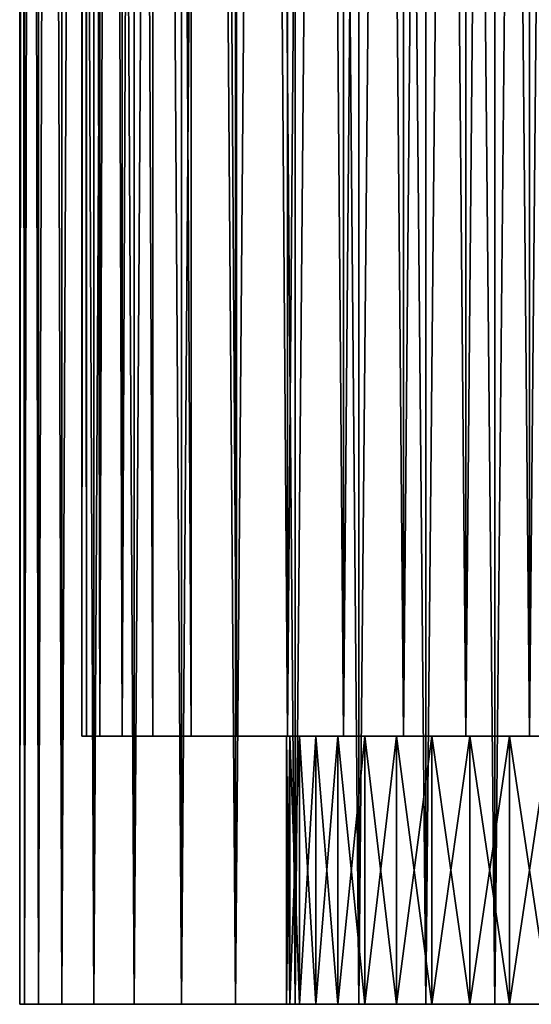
# Model space of a CAD drawing. Header units: millimetres. Extents: x -65 to 65, y -966 to 33.
# Tile 1 of 11: x -65 to 0, y -966 to -841. Entities that reach past the tile are written whole.
import ezdxf

# ---------------------------------------------------------------- set-up
doc = ezdxf.new("R2010")
doc.units = ezdxf.units.MM
doc.header["$LTSCALE"] = 65.185185
for name, color, linetype in [('19', 7, 'CONTINUOUS'), ('20', 7, 'CONTINUOUS'), ('21', 7, 'CONTINUOUS'), ('22', 7, 'CONTINUOUS'), ('23', 7, 'CONTINUOUS'), ('24', 7, 'CONTINUOUS'), ('25', 7, 'CONTINUOUS'), ('26', 7, 'CONTINUOUS')]:
    doc.layers.add(name, color=color, linetype=linetype)

msp = doc.modelspace()

# ---------------------------------------------------------------- linework, layer by layer
at = {"layer": '19', "linetype": 'Continuous'}
for points in [[(-30.78, -966), (-30.36, -966, 5.07), (-64.59, -966), (-30.78, -966)], [(-64.59, -966), (-30.36, -966, 5.07), (-63.98, -966, 8.79), (-64.59, -966)], [(-63.98, -966, -8.79), (-30.78, -966), (-64.59, -966), (-63.98, -966, -8.79)], [(-29.12, -966, 10), (-27.07, -966, 14.65), (-63.98, -966, 8.79), (-29.12, -966, 10)], [(-63.98, -966, 8.79), (-27.07, -966, 14.65), (-62.19, -966, 17.43), (-63.98, -966, 8.79)], [(-30.36, -966, 5.07), (-29.12, -966, 10), (-63.98, -966, 8.79), (-30.36, -966, 5.07)], [(-30.36, -966, -5.07), (-30.78, -966), (-63.98, -966, -8.79), (-30.36, -966, -5.07)], [(-29.12, -966, -10), (-30.36, -966, -5.07), (-63.98, -966, -8.79), (-29.12, -966, -10)], [(-62.19, -966, -17.43), (-29.12, -966, -10), (-63.98, -966, -8.79), (-62.19, -966, -17.43)], [(-62.19, -966, 17.43), (-45.21, -966, 25.59), (-59.24, -966, 25.73), (-62.19, -966, 17.43)], [(-39.07, -966, 22.04), (-45.21, -966, 25.59), (-62.19, -966, 17.43), (-39.07, -966, 22.04)], [(-24.29, -966, 18.91), (-39.07, -966, 22.04), (-62.19, -966, 17.43), (-24.29, -966, 18.91)], [(-27.07, -966, 14.65), (-24.29, -966, 18.91), (-62.19, -966, 17.43), (-27.07, -966, 14.65)], [(-27.07, -966, -14.65), (-29.12, -966, -10), (-62.19, -966, -17.43), (-27.07, -966, -14.65)], [(-24.29, -966, -18.91), (-27.07, -966, -14.65), (-62.19, -966, -17.43), (-24.29, -966, -18.91)], [(-59.24, -966, -25.73), (-24.29, -966, -18.91), (-62.19, -966, -17.43), (-59.24, -966, -25.73)], [(-45.21, -966, 25.59), (-41.41, -966, 31.36), (-59.24, -966, 25.73), (-45.21, -966, 25.59)], [(-59.24, -966, 25.73), (-41.41, -966, 31.36), (-55.18, -966, 33.56), (-59.24, -966, 25.73)], [(-55.18, -966, -33.56), (-41.41, -966, -31.36), (-59.24, -966, -25.73), (-55.18, -966, -33.56)], [(-45.21, -966, -25.59), (-39.07, -966, -22.04), (-59.24, -966, -25.73), (-45.21, -966, -25.59)], [(-41.41, -966, -31.36), (-45.21, -966, -25.59), (-59.24, -966, -25.73), (-41.41, -966, -31.36)], [(-39.07, -966, -22.04), (-24.29, -966, -18.91), (-59.24, -966, -25.73), (-39.07, -966, -22.04)], [(-41.41, -966, 31.36), (-36.89, -966, 36.57), (-55.18, -966, 33.56), (-41.41, -966, 31.36)], [(-55.18, -966, 33.56), (-36.89, -966, 36.57), (-50.1, -966, 40.76), (-55.18, -966, 33.56)], [(-50.1, -966, -40.76), (-36.89, -966, -36.57), (-55.18, -966, -33.56), (-50.1, -966, -40.76)], [(-36.89, -966, -36.57), (-41.41, -966, -31.36), (-55.18, -966, -33.56), (-36.89, -966, -36.57)], [(-31.71, -966, 41.14), (-25.97, -966, 44.99), (-50.1, -966, 40.76), (-31.71, -966, 41.14)], [(-50.1, -966, 40.76), (-25.97, -966, 44.99), (-44.08, -966, 47.2), (-50.1, -966, 40.76)], [(-36.89, -966, 36.57), (-31.71, -966, 41.14), (-50.1, -966, 40.76), (-36.89, -966, 36.57)], [(-44.08, -966, -47.2), (-31.71, -966, -41.14), (-50.1, -966, -40.76), (-44.08, -966, -47.2)], [(-31.71, -966, -41.14), (-36.89, -966, -36.57), (-50.1, -966, -40.76), (-31.71, -966, -41.14)], [(-19.78, -966, 48.03), (-13.23, -966, 50.23), (-44.08, -966, 47.2), (-19.78, -966, 48.03)], [(-44.08, -966, 47.2), (-6.45, -966, 51.54), (-37.25, -966, 52.76), (-44.08, -966, 47.2)], [(-13.23, -966, 50.23), (-6.45, -966, 51.54), (-44.08, -966, 47.2), (-13.23, -966, 50.23)], [(-25.97, -966, 44.99), (-19.78, -966, 48.03), (-44.08, -966, 47.2), (-25.97, -966, 44.99)], [(-25.97, -966, -44.99), (-31.71, -966, -41.14), (-44.08, -966, -47.2), (-25.97, -966, -44.99)], [(-19.78, -966, -48.03), (-25.97, -966, -44.99), (-44.08, -966, -47.2), (-19.78, -966, -48.03)], [(-37.25, -966, -52.76), (-19.78, -966, -48.03), (-44.08, -966, -47.2), (-37.25, -966, -52.76)], [(-35.27, -966, 27.72), (-39.07, -966, 22.04), (-16.84, -966, 25.77), (-35.27, -966, 27.72)], [(-16.84, -966, 25.77), (-39.07, -966, 22.04), (-20.85, -966, 22.65), (-16.84, -966, 25.77)], [(-20.85, -966, 22.65), (-39.07, -966, 22.04), (-24.29, -966, 18.91), (-20.85, -966, 22.65)], [(-39.07, -966, -22.04), (-35.27, -966, -27.72), (-20.85, -966, -22.65), (-39.07, -966, -22.04)], [(-24.29, -966, -18.91), (-39.07, -966, -22.04), (-20.85, -966, -22.65), (-24.29, -966, -18.91)], [(-37.25, -966, 52.76), (0.45, -966, 51.94), (37.25, -966, 52.76), (-37.25, -966, 52.76)], [(-6.45, -966, 51.54), (0.45, -966, 51.94), (-37.25, -966, 52.76), (-6.45, -966, 51.54)], [(-29.71, -966, -57.34), (37.25, -966, -52.76), (-37.25, -966, -52.76), (-29.71, -966, -57.34)], [(-29.71, -966, 57.34), (-37.25, -966, 52.76), (29.71, -966, 57.34), (-29.71, -966, 57.34)], [(29.71, -966, 57.34), (-37.25, -966, 52.76), (37.25, -966, 52.76), (29.71, -966, 57.34)], [(-13.23, -966, -50.23), (-19.78, -966, -48.03), (-37.25, -966, -52.76), (-13.23, -966, -50.23)], [(-6.45, -966, -51.54), (-13.23, -966, -50.23), (-37.25, -966, -52.76), (-6.45, -966, -51.54)], [(0.45, -966, -51.94), (-6.45, -966, -51.54), (-37.25, -966, -52.76), (0.45, -966, -51.94)], [(37.25, -966, -52.76), (0.45, -966, -51.94), (-37.25, -966, -52.76), (37.25, -966, -52.76)], [(-30.65, -966, 32.75), (-35.27, -966, 27.72), (-2.54, -966, 30.68), (-30.65, -966, 32.75)], [(-2.54, -966, 30.68), (-35.27, -966, 27.72), (-7.56, -966, 29.84), (-2.54, -966, 30.68)], [(-7.56, -966, 29.84), (-35.27, -966, 27.72), (-12.37, -966, 28.19), (-7.56, -966, 29.84)], [(-12.37, -966, 28.19), (-35.27, -966, 27.72), (-16.84, -966, 25.77), (-12.37, -966, 28.19)], [(-20.85, -966, -22.65), (-35.27, -966, -27.72), (-16.84, -966, -25.77), (-20.85, -966, -22.65)], [(-16.84, -966, -25.77), (-35.27, -966, -27.72), (-12.37, -966, -28.19), (-16.84, -966, -25.77)], [(-35.27, -966, -27.72), (-30.65, -966, -32.75), (-12.37, -966, -28.19), (-35.27, -966, -27.72)], [(-25.32, -966, 37.02), (-30.65, -966, 32.75), (55.18, -966, 33.56), (-25.32, -966, 37.02)], [(-30.65, -966, 32.75), (-2.54, -966, 30.68), (55.18, -966, 33.56), (-30.65, -966, 32.75)], [(-2.54, -966, -30.68), (-30.65, -966, -32.75), (2.54, -966, -30.68), (-2.54, -966, -30.68)], [(2.54, -966, -30.68), (-30.65, -966, -32.75), (55.18, -966, -33.56), (2.54, -966, -30.68)], [(-7.56, -966, -29.84), (-30.65, -966, -32.75), (-2.54, -966, -30.68), (-7.56, -966, -29.84)], [(-30.65, -966, -32.75), (-25.32, -966, -37.02), (55.18, -966, -33.56), (-30.65, -966, -32.75)], [(-12.37, -966, -28.19), (-30.65, -966, -32.75), (-7.56, -966, -29.84), (-12.37, -966, -28.19)], [(29.71, -966, -57.34), (37.25, -966, -52.76), (-29.71, -966, -57.34), (29.71, -966, -57.34)], [(-21.63, -966, -60.86), (29.71, -966, -57.34), (-29.71, -966, -57.34), (-21.63, -966, -60.86)], [(-21.63, -966, 60.86), (-29.71, -966, 57.34), (21.63, -966, 60.86), (-21.63, -966, 60.86)], [(21.63, -966, 60.86), (-29.71, -966, 57.34), (29.71, -966, 57.34), (21.63, -966, 60.86)], [(-19.4, -966, 40.44), (-25.32, -966, 37.02), (50.1, -966, 40.76), (-19.4, -966, 40.44)], [(50.1, -966, 40.76), (-25.32, -966, 37.02), (55.18, -966, 33.56), (50.1, -966, 40.76)], [(-25.32, -966, -37.02), (-19.4, -966, -40.44), (55.18, -966, -33.56), (-25.32, -966, -37.02)], [(21.63, -966, -60.86), (29.71, -966, -57.34), (-21.63, -966, -60.86), (21.63, -966, -60.86)], [(-13.14, -966, -63.24), (21.63, -966, -60.86), (-21.63, -966, -60.86), (-13.14, -966, -63.24)], [(-13.14, -966, 63.24), (-21.63, -966, 60.86), (13.14, -966, 63.24), (-13.14, -966, 63.24)], [(13.14, -966, 63.24), (-21.63, -966, 60.86), (21.63, -966, 60.86), (13.14, -966, 63.24)], [(-13.04, -966, 42.92), (-19.4, -966, 40.44), (50.1, -966, 40.76), (-13.04, -966, 42.92)], [(-19.4, -966, -40.44), (-13.04, -966, -42.92), (50.1, -966, -40.76), (-19.4, -966, -40.44)], [(55.18, -966, -33.56), (-19.4, -966, -40.44), (50.1, -966, -40.76), (55.18, -966, -33.56)], [(13.14, -966, -63.24), (21.63, -966, -60.86), (-13.14, -966, -63.24), (13.14, -966, -63.24)], [(-4.41, -966, -64.44), (13.14, -966, -63.24), (-13.14, -966, -63.24), (-4.41, -966, -64.44)], [(-4.41, -966, 64.44), (-13.14, -966, 63.24), (4.41, -966, 64.44), (-4.41, -966, 64.44)], [(4.41, -966, 64.44), (-13.14, -966, 63.24), (13.14, -966, 63.24), (4.41, -966, 64.44)], [(44.08, -966, 47.2), (-13.04, -966, 42.92), (50.1, -966, 40.76), (44.08, -966, 47.2)], [(-6.37, -966, 44.4), (-13.04, -966, 42.92), (44.08, -966, 47.2), (-6.37, -966, 44.4)], [(-13.04, -966, -42.92), (-6.37, -966, -44.4), (50.1, -966, -40.76), (-13.04, -966, -42.92)], [(0.45, -966, 44.85), (-6.37, -966, 44.4), (44.08, -966, 47.2), (0.45, -966, 44.85)], [(-6.37, -966, -44.4), (0.45, -966, -44.85), (50.1, -966, -40.76), (-6.37, -966, -44.4)], [(4.41, -966, -64.44), (13.14, -966, -63.24), (-4.41, -966, -64.44), (4.41, -966, -64.44)], [(-2.54, -966, 30.68), (2.54, -966, 30.68), (55.18, -966, 33.56), (-2.54, -966, 30.68)]]:
    msp.add_3dface(points, dxfattribs=at)
at = {"layer": '20', "linetype": 'Continuous'}
for points in [[(-63.98, -966, -8.79), (-64.59, -966), (-63.98, -47, -8.79), (-63.98, -966, -8.79)], [(-63.98, -47, -8.79), (-64.59, -966), (-64.59, -47), (-63.98, -47, -8.79)], [(-62.19, -966, -17.43), (-63.98, -966, -8.79), (-62.19, -47, -17.43), (-62.19, -966, -17.43)], [(-62.19, -47, -17.43), (-63.98, -966, -8.79), (-63.98, -47, -8.79), (-62.19, -47, -17.43)], [(-59.24, -966, -25.73), (-62.19, -966, -17.43), (-59.24, -47, -25.73), (-59.24, -966, -25.73)], [(-59.24, -47, -25.73), (-62.19, -966, -17.43), (-62.19, -47, -17.43), (-59.24, -47, -25.73)], [(-55.18, -966, -33.56), (-59.24, -966, -25.73), (-55.18, -47, -33.56), (-55.18, -966, -33.56)], [(-55.18, -47, -33.56), (-59.24, -966, -25.73), (-59.24, -47, -25.73), (-55.18, -47, -33.56)], [(-50.1, -47, -40.76), (-55.18, -966, -33.56), (-55.18, -47, -33.56), (-50.1, -47, -40.76)], [(-50.1, -966, -40.76), (-55.18, -966, -33.56), (-50.1, -47, -40.76), (-50.1, -966, -40.76)], [(-44.08, -966, -47.2), (-50.1, -966, -40.76), (-44.08, -47, -47.2), (-44.08, -966, -47.2)], [(-44.08, -47, -47.2), (-50.1, -966, -40.76), (-50.1, -47, -40.76), (-44.08, -47, -47.2)], [(-37.25, -966, -52.76), (-44.08, -966, -47.2), (-37.25, -47, -52.76), (-37.25, -966, -52.76)], [(-37.25, -47, -52.76), (-44.08, -966, -47.2), (-44.08, -47, -47.2), (-37.25, -47, -52.76)], [(-29.71, -47, -57.34), (-37.25, -966, -52.76), (-37.25, -47, -52.76), (-29.71, -47, -57.34)], [(-29.71, -966, -57.34), (-37.25, -966, -52.76), (-29.71, -47, -57.34), (-29.71, -966, -57.34)], [(-21.63, -47, -60.86), (-29.71, -966, -57.34), (-29.71, -47, -57.34), (-21.63, -47, -60.86)], [(-21.63, -966, -60.86), (-29.71, -966, -57.34), (-21.63, -47, -60.86), (-21.63, -966, -60.86)], [(-13.14, -47, -63.24), (-21.63, -966, -60.86), (-21.63, -47, -60.86), (-13.14, -47, -63.24)], [(-13.14, -966, -63.24), (-21.63, -966, -60.86), (-13.14, -47, -63.24), (-13.14, -966, -63.24)], [(-4.41, -47, -64.44), (-13.14, -966, -63.24), (-13.14, -47, -63.24), (-4.41, -47, -64.44)], [(-4.41, -966, -64.44), (-13.14, -966, -63.24), (-4.41, -47, -64.44), (-4.41, -966, -64.44)], [(4.41, -47, -64.44), (-4.41, -966, -64.44), (-4.41, -47, -64.44), (4.41, -47, -64.44)], [(4.41, -966, -64.44), (-4.41, -966, -64.44), (4.41, -47, -64.44), (4.41, -966, -64.44)]]:
    msp.add_3dface(points, dxfattribs=at)
at = {"layer": '21', "linetype": 'Continuous'}
for points in [[(-64.59, -47), (-63.98, -966, 8.79), (-63.98, -47, 8.79), (-64.59, -47)], [(-64.59, -966), (-63.98, -966, 8.79), (-64.59, -47), (-64.59, -966)], [(-63.98, -47, 8.79), (-62.19, -966, 17.43), (-62.19, -47, 17.43), (-63.98, -47, 8.79)], [(-63.98, -966, 8.79), (-62.19, -966, 17.43), (-63.98, -47, 8.79), (-63.98, -966, 8.79)], [(-62.19, -47, 17.43), (-59.24, -966, 25.73), (-59.24, -47, 25.73), (-62.19, -47, 17.43)], [(-62.19, -966, 17.43), (-59.24, -966, 25.73), (-62.19, -47, 17.43), (-62.19, -966, 17.43)], [(-59.24, -47, 25.73), (-55.18, -966, 33.56), (-55.18, -47, 33.56), (-59.24, -47, 25.73)], [(-59.24, -966, 25.73), (-55.18, -966, 33.56), (-59.24, -47, 25.73), (-59.24, -966, 25.73)], [(-55.18, -47, 33.56), (-50.1, -966, 40.76), (-50.1, -47, 40.76), (-55.18, -47, 33.56)], [(-55.18, -966, 33.56), (-50.1, -966, 40.76), (-55.18, -47, 33.56), (-55.18, -966, 33.56)], [(-50.1, -966, 40.76), (-44.08, -966, 47.2), (-50.1, -47, 40.76), (-50.1, -966, 40.76)], [(-50.1, -47, 40.76), (-44.08, -966, 47.2), (-44.08, -47, 47.2), (-50.1, -47, 40.76)], [(-44.08, -47, 47.2), (-37.25, -966, 52.76), (-37.25, -47, 52.76), (-44.08, -47, 47.2)], [(-44.08, -966, 47.2), (-37.25, -966, 52.76), (-44.08, -47, 47.2), (-44.08, -966, 47.2)], [(-37.25, -47, 52.76), (-29.71, -966, 57.34), (-29.71, -47, 57.34), (-37.25, -47, 52.76)], [(-37.25, -966, 52.76), (-29.71, -966, 57.34), (-37.25, -47, 52.76), (-37.25, -966, 52.76)], [(-29.71, -47, 57.34), (-21.63, -966, 60.86), (-21.63, -47, 60.86), (-29.71, -47, 57.34)], [(-29.71, -966, 57.34), (-21.63, -966, 60.86), (-29.71, -47, 57.34), (-29.71, -966, 57.34)], [(-21.63, -47, 60.86), (-13.14, -966, 63.24), (-13.14, -47, 63.24), (-21.63, -47, 60.86)], [(-21.63, -966, 60.86), (-13.14, -966, 63.24), (-21.63, -47, 60.86), (-21.63, -966, 60.86)], [(-13.14, -47, 63.24), (-4.41, -966, 64.44), (-4.41, -47, 64.44), (-13.14, -47, 63.24)], [(-13.14, -966, 63.24), (-4.41, -966, 64.44), (-13.14, -47, 63.24), (-13.14, -966, 63.24)], [(-4.41, -47, 64.44), (4.41, -966, 64.44), (4.41, -47, 64.44), (-4.41, -47, 64.44)], [(-4.41, -966, 64.44), (4.41, -966, 64.44), (-4.41, -47, 64.44), (-4.41, -966, 64.44)]]:
    msp.add_3dface(points, dxfattribs=at)
at = {"layer": '22', "linetype": 'Continuous'}
for points in [[(-56.14, -932, 8.07), (-56.71, -932), (-56.14, -47, 8.07), (-56.14, -932, 8.07)], [(-56.14, -47, 8.07), (-56.71, -932), (-56.71, -47), (-56.14, -47, 8.07)], [(-54.42, -932, 15.98), (-56.14, -932, 8.07), (-56.14, -47, 8.07), (-54.42, -932, 15.98)], [(-54.42, -47, 15.98), (-54.42, -932, 15.98), (-56.14, -47, 8.07), (-54.42, -47, 15.98)], [(-51.59, -932, 23.56), (-54.42, -932, 15.98), (-51.59, -47, 23.56), (-51.59, -932, 23.56)], [(-51.59, -47, 23.56), (-54.42, -932, 15.98), (-54.42, -47, 15.98), (-51.59, -47, 23.56)], [(-47.71, -932, 30.66), (-51.59, -932, 23.56), (-47.71, -47, 30.66), (-47.71, -932, 30.66)], [(-47.71, -47, 30.66), (-51.59, -932, 23.56), (-51.59, -47, 23.56), (-47.71, -47, 30.66)], [(-42.86, -932, 37.14), (-47.71, -932, 30.66), (-47.71, -47, 30.66), (-42.86, -932, 37.14)], [(-42.86, -47, 37.14), (-42.86, -932, 37.14), (-47.71, -47, 30.66), (-42.86, -47, 37.14)], [(-37.14, -47, 42.86), (-37.14, -932, 42.86), (-42.86, -47, 37.14), (-37.14, -47, 42.86)], [(-37.14, -932, 42.86), (-42.86, -932, 37.14), (-42.86, -47, 37.14), (-37.14, -932, 42.86)], [(-30.66, -932, 47.71), (-37.14, -932, 42.86), (-37.14, -47, 42.86), (-30.66, -932, 47.71)], [(-30.66, -47, 47.71), (-30.66, -932, 47.71), (-37.14, -47, 42.86), (-30.66, -47, 47.71)], [(-23.56, -932, 51.59), (-30.66, -932, 47.71), (-23.56, -47, 51.59), (-23.56, -932, 51.59)], [(-23.56, -47, 51.59), (-30.66, -932, 47.71), (-30.66, -47, 47.71), (-23.56, -47, 51.59)], [(-15.98, -932, 54.42), (-23.56, -932, 51.59), (-15.98, -47, 54.42), (-15.98, -932, 54.42)], [(-15.98, -47, 54.42), (-23.56, -932, 51.59), (-23.56, -47, 51.59), (-15.98, -47, 54.42)], [(-8.07, -932, 56.14), (-15.98, -932, 54.42), (-8.07, -47, 56.14), (-8.07, -932, 56.14)], [(-8.07, -47, 56.14), (-15.98, -932, 54.42), (-15.98, -47, 54.42), (-8.07, -47, 56.14)], [(0, -932, 56.71), (-8.07, -932, 56.14), (0, -47, 56.71), (0, -932, 56.71)], [(0, -47, 56.71), (-8.07, -932, 56.14), (-8.07, -47, 56.14), (0, -47, 56.71)], [(8.07, -932, 56.14), (0, -932, 56.71), (8.07, -47, 56.14), (8.07, -932, 56.14)], [(8.07, -47, 56.14), (0, -932, 56.71), (0, -47, 56.71), (8.07, -47, 56.14)]]:
    msp.add_3dface(points, dxfattribs=at)
at = {"layer": '23', "linetype": 'Continuous'}
for points in [[(-56.71, -47), (-56.71, -932), (-56.14, -932, -8.07), (-56.71, -47)], [(-56.71, -47), (-56.14, -932, -8.07), (-56.14, -47, -8.07), (-56.71, -47)], [(-56.14, -932, -8.07), (-54.42, -932, -15.98), (-56.14, -47, -8.07), (-56.14, -932, -8.07)], [(-56.14, -47, -8.07), (-54.42, -932, -15.98), (-54.42, -47, -15.98), (-56.14, -47, -8.07)], [(-54.42, -932, -15.98), (-51.59, -932, -23.56), (-54.42, -47, -15.98), (-54.42, -932, -15.98)], [(-54.42, -47, -15.98), (-51.59, -932, -23.56), (-51.59, -47, -23.56), (-54.42, -47, -15.98)], [(-51.59, -47, -23.56), (-47.71, -932, -30.66), (-47.71, -47, -30.66), (-51.59, -47, -23.56)], [(-51.59, -932, -23.56), (-47.71, -932, -30.66), (-51.59, -47, -23.56), (-51.59, -932, -23.56)], [(-47.71, -932, -30.66), (-42.86, -932, -37.14), (-47.71, -47, -30.66), (-47.71, -932, -30.66)], [(-47.71, -47, -30.66), (-42.86, -932, -37.14), (-42.86, -47, -37.14), (-47.71, -47, -30.66)], [(-42.86, -932, -37.14), (-37.14, -932, -42.86), (-42.86, -47, -37.14), (-42.86, -932, -37.14)], [(-42.86, -47, -37.14), (-37.14, -932, -42.86), (-37.14, -47, -42.86), (-42.86, -47, -37.14)], [(-37.14, -932, -42.86), (-30.66, -932, -47.71), (-37.14, -47, -42.86), (-37.14, -932, -42.86)], [(-37.14, -47, -42.86), (-30.66, -932, -47.71), (-30.66, -47, -47.71), (-37.14, -47, -42.86)], [(-30.66, -47, -47.71), (-23.56, -932, -51.59), (-23.56, -47, -51.59), (-30.66, -47, -47.71)], [(-30.66, -932, -47.71), (-23.56, -932, -51.59), (-30.66, -47, -47.71), (-30.66, -932, -47.71)], [(-23.56, -47, -51.59), (-15.98, -932, -54.42), (-15.98, -47, -54.42), (-23.56, -47, -51.59)], [(-23.56, -932, -51.59), (-15.98, -932, -54.42), (-23.56, -47, -51.59), (-23.56, -932, -51.59)], [(-15.98, -47, -54.42), (-8.07, -932, -56.14), (-8.07, -47, -56.14), (-15.98, -47, -54.42)], [(-15.98, -932, -54.42), (-8.07, -932, -56.14), (-15.98, -47, -54.42), (-15.98, -932, -54.42)], [(-8.07, -47, -56.14), (0, -932, -56.71), (0, -47, -56.71), (-8.07, -47, -56.14)], [(-8.07, -932, -56.14), (0, -932, -56.71), (-8.07, -47, -56.14), (-8.07, -932, -56.14)], [(0, -47, -56.71), (8.07, -932, -56.14), (8.07, -47, -56.14), (0, -47, -56.71)], [(0, -932, -56.71), (8.07, -932, -56.14), (0, -47, -56.71), (0, -932, -56.71)]]:
    msp.add_3dface(points, dxfattribs=at)
at = {"layer": '24', "linetype": 'Continuous'}
for points in [[(-30.36, -932, -5.07), (-56.71, -932), (-30.78, -932), (-30.36, -932, -5.07)], [(-56.14, -932, -8.07), (-56.71, -932), (-30.36, -932, -5.07), (-56.14, -932, -8.07)], [(-56.71, -932), (-56.14, -932, 8.07), (-30.78, -932), (-56.71, -932)], [(-54.42, -932, -15.98), (-56.14, -932, -8.07), (-27.07, -932, -14.65), (-54.42, -932, -15.98)], [(-29.12, -932, -10), (-56.14, -932, -8.07), (-30.36, -932, -5.07), (-29.12, -932, -10)], [(-27.07, -932, -14.65), (-56.14, -932, -8.07), (-29.12, -932, -10), (-27.07, -932, -14.65)], [(-56.14, -932, 8.07), (-54.42, -932, 15.98), (-29.12, -932, 10), (-56.14, -932, 8.07)], [(-30.36, -932, 5.07), (-56.14, -932, 8.07), (-29.12, -932, 10), (-30.36, -932, 5.07)], [(-30.78, -932), (-56.14, -932, 8.07), (-30.36, -932, 5.07), (-30.78, -932)], [(-51.59, -932, -23.56), (-54.42, -932, -15.98), (-39.07, -932, -22.04), (-51.59, -932, -23.56)], [(-54.42, -932, -15.98), (-24.29, -932, -18.91), (-39.07, -932, -22.04), (-54.42, -932, -15.98)], [(-24.29, -932, -18.91), (-54.42, -932, -15.98), (-27.07, -932, -14.65), (-24.29, -932, -18.91)], [(-27.07, -932, 14.65), (-54.42, -932, 15.98), (-24.29, -932, 18.91), (-27.07, -932, 14.65)], [(-29.12, -932, 10), (-54.42, -932, 15.98), (-27.07, -932, 14.65), (-29.12, -932, 10)], [(-54.42, -932, 15.98), (-51.59, -932, 23.56), (-24.29, -932, 18.91), (-54.42, -932, 15.98)], [(-45.21, -932, -25.59), (-51.59, -932, -23.56), (-39.07, -932, -22.04), (-45.21, -932, -25.59)], [(-47.71, -932, -30.66), (-51.59, -932, -23.56), (-45.21, -932, -25.59), (-47.71, -932, -30.66)], [(-39.07, -932, 22.04), (-51.59, -932, 23.56), (-45.21, -932, 25.59), (-39.07, -932, 22.04)], [(-24.29, -932, 18.91), (-51.59, -932, 23.56), (-39.07, -932, 22.04), (-24.29, -932, 18.91)], [(-51.59, -932, 23.56), (-47.71, -932, 30.66), (-45.21, -932, 25.59), (-51.59, -932, 23.56)], [(-36.89, -932, -36.57), (-47.71, -932, -30.66), (-41.41, -932, -31.36), (-36.89, -932, -36.57)], [(-47.71, -932, -30.66), (-45.21, -932, -25.59), (-41.41, -932, -31.36), (-47.71, -932, -30.66)], [(-42.86, -932, -37.14), (-47.71, -932, -30.66), (-36.89, -932, -36.57), (-42.86, -932, -37.14)], [(-45.21, -932, 25.59), (-47.71, -932, 30.66), (-41.41, -932, 31.36), (-45.21, -932, 25.59)], [(-47.71, -932, 30.66), (-42.86, -932, 37.14), (-41.41, -932, 31.36), (-47.71, -932, 30.66)], [(-31.71, -932, -41.14), (-42.86, -932, -37.14), (-36.89, -932, -36.57), (-31.71, -932, -41.14)], [(-37.14, -932, -42.86), (-42.86, -932, -37.14), (-31.71, -932, -41.14), (-37.14, -932, -42.86)], [(-41.41, -932, 31.36), (-42.86, -932, 37.14), (-36.89, -932, 36.57), (-41.41, -932, 31.36)], [(-42.86, -932, 37.14), (-37.14, -932, 42.86), (-31.71, -932, 41.14), (-42.86, -932, 37.14)], [(-36.89, -932, 36.57), (-42.86, -932, 37.14), (-31.71, -932, 41.14), (-36.89, -932, 36.57)], [(-20.85, -932, 22.65), (-39.07, -932, 22.04), (-35.27, -932, 27.72), (-20.85, -932, 22.65)], [(-20.85, -932, 22.65), (-24.29, -932, 18.91), (-39.07, -932, 22.04), (-20.85, -932, 22.65)], [(-24.29, -932, -18.91), (-20.85, -932, -22.65), (-39.07, -932, -22.04), (-24.29, -932, -18.91)], [(-39.07, -932, -22.04), (-16.84, -932, -25.77), (-35.27, -932, -27.72), (-39.07, -932, -22.04)], [(-20.85, -932, -22.65), (-16.84, -932, -25.77), (-39.07, -932, -22.04), (-20.85, -932, -22.65)], [(-25.97, -932, -44.99), (-37.14, -932, -42.86), (-31.71, -932, -41.14), (-25.97, -932, -44.99)], [(-30.66, -932, -47.71), (-37.14, -932, -42.86), (-25.97, -932, -44.99), (-30.66, -932, -47.71)], [(-31.71, -932, 41.14), (-37.14, -932, 42.86), (-25.97, -932, 44.99), (-31.71, -932, 41.14)], [(-37.14, -932, 42.86), (-30.66, -932, 47.71), (-25.97, -932, 44.99), (-37.14, -932, 42.86)], [(-12.37, -932, 28.19), (-16.84, -932, 25.77), (-35.27, -932, 27.72), (-12.37, -932, 28.19)], [(-16.84, -932, 25.77), (-20.85, -932, 22.65), (-35.27, -932, 27.72), (-16.84, -932, 25.77)], [(-16.84, -932, -25.77), (-12.37, -932, -28.19), (-35.27, -932, -27.72), (-16.84, -932, -25.77)], [(-12.37, -932, -28.19), (-7.56, -932, -29.84), (-35.27, -932, -27.72), (-12.37, -932, -28.19)], [(-35.27, -932, -27.72), (-2.54, -932, -30.68), (-30.65, -932, -32.75), (-35.27, -932, -27.72)], [(-7.56, -932, -29.84), (-2.54, -932, -30.68), (-35.27, -932, -27.72), (-7.56, -932, -29.84)], [(-30.65, -932, 32.75), (-12.37, -932, 28.19), (-35.27, -932, 27.72), (-30.65, -932, 32.75)], [(-23.56, -932, -51.59), (-30.66, -932, -47.71), (-6.45, -932, -51.54), (-23.56, -932, -51.59)], [(-19.78, -932, -48.03), (-30.66, -932, -47.71), (-25.97, -932, -44.99), (-19.78, -932, -48.03)], [(-13.23, -932, -50.23), (-30.66, -932, -47.71), (-19.78, -932, -48.03), (-13.23, -932, -50.23)], [(-6.45, -932, -51.54), (-30.66, -932, -47.71), (-13.23, -932, -50.23), (-6.45, -932, -51.54)], [(-25.97, -932, 44.99), (-30.66, -932, 47.71), (-19.78, -932, 48.03), (-25.97, -932, 44.99)], [(-30.66, -932, 47.71), (-23.56, -932, 51.59), (-19.78, -932, 48.03), (-30.66, -932, 47.71)], [(-30.65, -932, -32.75), (42.86, -932, -37.14), (-25.32, -932, -37.02), (-30.65, -932, -32.75)], [(-2.54, -932, -30.68), (42.86, -932, -37.14), (-30.65, -932, -32.75), (-2.54, -932, -30.68)], [(-7.56, -932, 29.84), (-12.37, -932, 28.19), (-30.65, -932, 32.75), (-7.56, -932, 29.84)], [(2.54, -932, 30.68), (-2.54, -932, 30.68), (-30.65, -932, 32.75), (2.54, -932, 30.68)], [(-2.54, -932, 30.68), (-7.56, -932, 29.84), (-30.65, -932, 32.75), (-2.54, -932, 30.68)], [(-25.32, -932, 37.02), (47.71, -932, 30.66), (-30.65, -932, 32.75), (-25.32, -932, 37.02)], [(47.71, -932, 30.66), (2.54, -932, 30.68), (-30.65, -932, 32.75), (47.71, -932, 30.66)], [(-25.32, -932, -37.02), (42.86, -932, -37.14), (-19.4, -932, -40.44), (-25.32, -932, -37.02)], [(42.86, -932, 37.14), (47.71, -932, 30.66), (-25.32, -932, 37.02), (42.86, -932, 37.14)], [(-19.4, -932, 40.44), (42.86, -932, 37.14), (-25.32, -932, 37.02), (-19.4, -932, 40.44)], [(15.98, -932, -54.42), (-15.98, -932, -54.42), (-23.56, -932, -51.59), (15.98, -932, -54.42)], [(15.98, -932, -54.42), (-23.56, -932, -51.59), (0.45, -932, -51.94), (15.98, -932, -54.42)], [(0.45, -932, -51.94), (-23.56, -932, -51.59), (-6.45, -932, -51.54), (0.45, -932, -51.94)], [(-23.56, -932, 51.59), (-15.98, -932, 54.42), (0.45, -932, 51.94), (-23.56, -932, 51.59)], [(-19.78, -932, 48.03), (-23.56, -932, 51.59), (-13.23, -932, 50.23), (-19.78, -932, 48.03)], [(-13.23, -932, 50.23), (-23.56, -932, 51.59), (-6.45, -932, 51.54), (-13.23, -932, 50.23)], [(-6.45, -932, 51.54), (-23.56, -932, 51.59), (0.45, -932, 51.94), (-6.45, -932, 51.54)], [(-19.4, -932, -40.44), (37.14, -932, -42.86), (-13.04, -932, -42.92), (-19.4, -932, -40.44)], [(42.86, -932, -37.14), (37.14, -932, -42.86), (-19.4, -932, -40.44), (42.86, -932, -37.14)], [(37.14, -932, 42.86), (42.86, -932, 37.14), (-19.4, -932, 40.44), (37.14, -932, 42.86)], [(-13.04, -932, 42.92), (37.14, -932, 42.86), (-19.4, -932, 40.44), (-13.04, -932, 42.92)], [(8.07, -932, -56.14), (-8.07, -932, -56.14), (-15.98, -932, -54.42), (8.07, -932, -56.14)], [(15.98, -932, -54.42), (8.07, -932, -56.14), (-15.98, -932, -54.42), (15.98, -932, -54.42)], [(-15.98, -932, 54.42), (-8.07, -932, 56.14), (15.98, -932, 54.42), (-15.98, -932, 54.42)], [(-15.98, -932, 54.42), (15.98, -932, 54.42), (23.56, -932, 51.59), (-15.98, -932, 54.42)], [(-15.98, -932, 54.42), (23.56, -932, 51.59), (0.45, -932, 51.94), (-15.98, -932, 54.42)], [(37.14, -932, -42.86), (30.66, -932, -47.71), (-13.04, -932, -42.92), (37.14, -932, -42.86)], [(-13.04, -932, -42.92), (30.66, -932, -47.71), (0.45, -932, -44.85), (-13.04, -932, -42.92)], [(-6.37, -932, -44.4), (-13.04, -932, -42.92), (0.45, -932, -44.85), (-6.37, -932, -44.4)], [(-6.37, -932, 44.4), (37.14, -932, 42.86), (-13.04, -932, 42.92), (-6.37, -932, 44.4)], [(8.07, -932, -56.14), (0, -932, -56.71), (-8.07, -932, -56.14), (8.07, -932, -56.14)], [(-8.07, -932, 56.14), (0, -932, 56.71), (8.07, -932, 56.14), (-8.07, -932, 56.14)], [(-8.07, -932, 56.14), (8.07, -932, 56.14), (15.98, -932, 54.42), (-8.07, -932, 56.14)], [(0.45, -932, 44.85), (37.14, -932, 42.86), (-6.37, -932, 44.4), (0.45, -932, 44.85)], [(2.54, -932, -30.68), (42.86, -932, -37.14), (-2.54, -932, -30.68), (2.54, -932, -30.68)]]:
    msp.add_3dface(points, dxfattribs=at)
at = {"layer": '25', "linetype": 'Continuous'}
for points in [[(-30.36, -966, -5.07), (-30.36, -932, -5.07), (-30.78, -932), (-30.36, -966, -5.07)], [(-30.78, -966), (-30.36, -966, -5.07), (-30.78, -932), (-30.78, -966)], [(-30.36, -966, -5.07), (-29.12, -966, -10), (-30.36, -932, -5.07), (-30.36, -966, -5.07)], [(-29.12, -966, -10), (-29.12, -932, -10), (-30.36, -932, -5.07), (-29.12, -966, -10)], [(-27.07, -966, -14.65), (-27.07, -932, -14.65), (-29.12, -932, -10), (-27.07, -966, -14.65)], [(-29.12, -966, -10), (-27.07, -966, -14.65), (-29.12, -932, -10), (-29.12, -966, -10)], [(-27.07, -966, -14.65), (-24.29, -966, -18.91), (-27.07, -932, -14.65), (-27.07, -966, -14.65)], [(-24.29, -966, -18.91), (-24.29, -932, -18.91), (-27.07, -932, -14.65), (-24.29, -966, -18.91)], [(-24.29, -966, -18.91), (-20.85, -966, -22.65), (-24.29, -932, -18.91), (-24.29, -966, -18.91)], [(-20.85, -966, -22.65), (-20.85, -932, -22.65), (-24.29, -932, -18.91), (-20.85, -966, -22.65)], [(-20.85, -966, -22.65), (-16.84, -966, -25.77), (-20.85, -932, -22.65), (-20.85, -966, -22.65)], [(-16.84, -966, -25.77), (-16.84, -932, -25.77), (-20.85, -932, -22.65), (-16.84, -966, -25.77)], [(-16.84, -966, -25.77), (-12.37, -966, -28.19), (-16.84, -932, -25.77), (-16.84, -966, -25.77)], [(-12.37, -966, -28.19), (-12.37, -932, -28.19), (-16.84, -932, -25.77), (-12.37, -966, -28.19)], [(-12.37, -966, -28.19), (-7.56, -966, -29.84), (-12.37, -932, -28.19), (-12.37, -966, -28.19)], [(-7.56, -966, -29.84), (-7.56, -932, -29.84), (-12.37, -932, -28.19), (-7.56, -966, -29.84)], [(-7.56, -966, -29.84), (-2.54, -966, -30.68), (-7.56, -932, -29.84), (-7.56, -966, -29.84)], [(-2.54, -966, -30.68), (-2.54, -932, -30.68), (-7.56, -932, -29.84), (-2.54, -966, -30.68)], [(2.54, -966, -30.68), (2.54, -932, -30.68), (-2.54, -932, -30.68), (2.54, -966, -30.68)], [(-2.54, -966, -30.68), (2.54, -966, -30.68), (-2.54, -932, -30.68), (-2.54, -966, -30.68)]]:
    msp.add_3dface(points, dxfattribs=at)
at = {"layer": '26', "linetype": 'Continuous'}
for points in [[(-30.78, -966), (-30.78, -932), (-30.36, -932, 5.07), (-30.78, -966)], [(-30.36, -966, 5.07), (-30.78, -966), (-30.36, -932, 5.07), (-30.36, -966, 5.07)], [(-30.36, -966, 5.07), (-30.36, -932, 5.07), (-29.12, -932, 10), (-30.36, -966, 5.07)], [(-29.12, -966, 10), (-30.36, -966, 5.07), (-29.12, -932, 10), (-29.12, -966, 10)], [(-29.12, -966, 10), (-29.12, -932, 10), (-27.07, -932, 14.65), (-29.12, -966, 10)], [(-27.07, -966, 14.65), (-29.12, -966, 10), (-27.07, -932, 14.65), (-27.07, -966, 14.65)], [(-24.29, -966, 18.91), (-27.07, -966, 14.65), (-24.29, -932, 18.91), (-24.29, -966, 18.91)], [(-27.07, -966, 14.65), (-27.07, -932, 14.65), (-24.29, -932, 18.91), (-27.07, -966, 14.65)], [(-20.85, -966, 22.65), (-24.29, -966, 18.91), (-20.85, -932, 22.65), (-20.85, -966, 22.65)], [(-24.29, -966, 18.91), (-24.29, -932, 18.91), (-20.85, -932, 22.65), (-24.29, -966, 18.91)], [(-20.85, -966, 22.65), (-20.85, -932, 22.65), (-16.84, -932, 25.77), (-20.85, -966, 22.65)], [(-16.84, -966, 25.77), (-20.85, -966, 22.65), (-16.84, -932, 25.77), (-16.84, -966, 25.77)], [(-12.37, -966, 28.19), (-16.84, -966, 25.77), (-12.37, -932, 28.19), (-12.37, -966, 28.19)], [(-16.84, -966, 25.77), (-16.84, -932, 25.77), (-12.37, -932, 28.19), (-16.84, -966, 25.77)], [(-7.56, -966, 29.84), (-12.37, -966, 28.19), (-7.56, -932, 29.84), (-7.56, -966, 29.84)], [(-12.37, -966, 28.19), (-12.37, -932, 28.19), (-7.56, -932, 29.84), (-12.37, -966, 28.19)], [(-2.54, -966, 30.68), (-7.56, -966, 29.84), (-2.54, -932, 30.68), (-2.54, -966, 30.68)], [(-7.56, -966, 29.84), (-7.56, -932, 29.84), (-2.54, -932, 30.68), (-7.56, -966, 29.84)], [(2.54, -966, 30.68), (-2.54, -966, 30.68), (2.54, -932, 30.68), (2.54, -966, 30.68)], [(-2.54, -966, 30.68), (-2.54, -932, 30.68), (2.54, -932, 30.68), (-2.54, -966, 30.68)]]:
    msp.add_3dface(points, dxfattribs=at)

doc.saveas('drawing.dxf')
